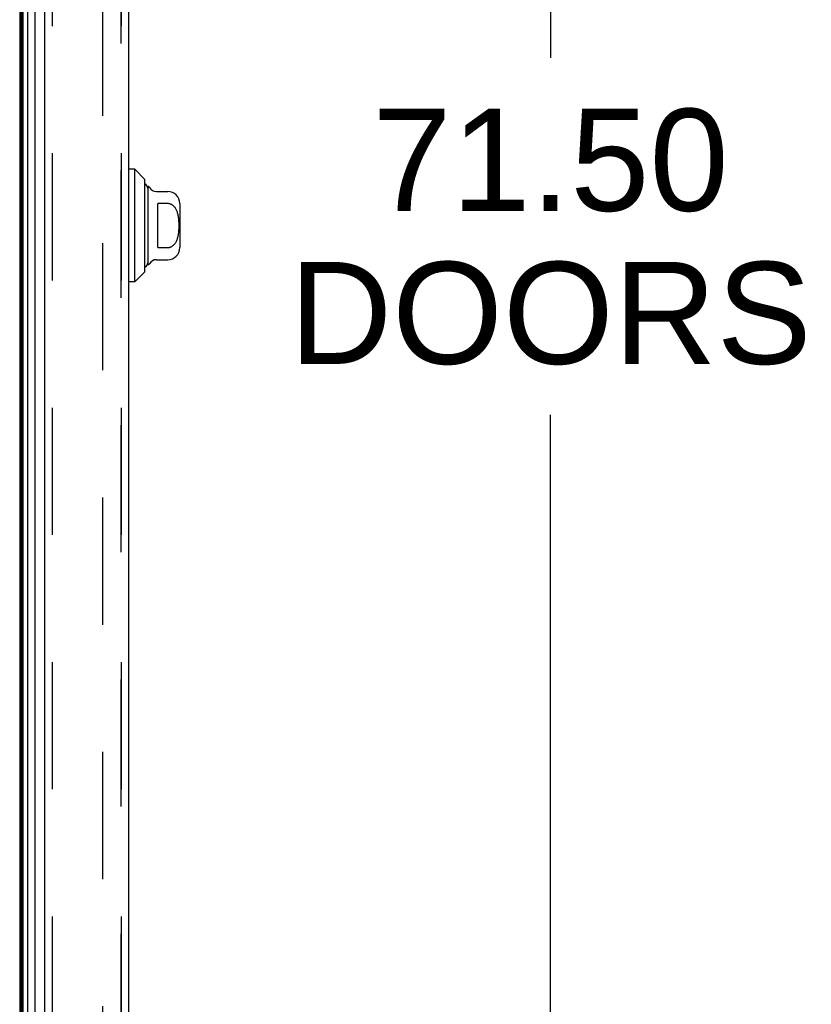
# Model space of a CAD drawing. Header units: inches. Extents: x 0 to 227, y 0 to 147.
# Tile 20 of 256: x 23 to 31, y 65 to 74. Entities that reach past the tile are written whole.
import ezdxf

# ---------------------------------------------------------------- set-up
doc = ezdxf.new("R2010")
doc.units = ezdxf.units.IN
doc.header["$LTSCALE"] = 12.466667
doc.header["$MEASUREMENT"] = 0
doc.linetypes.add('HIDDEN', pattern=[0.2, 0.1, -0.1])
doc.layers.get('0').update_dxf_attribs({"linetype": 'CONTINUOUS'})
for name, color, linetype in [('DEFAULT_2', 8, 'HIDDEN'), ('DIMENSIONS', 7, 'CONTINUOUS'), ('LEFTHAND_DOOR_ASSEMBLY', 7, 'CONTINUOUS'), ('RIGHTHAND_DOOR_ASSEMBLY', 7, 'CONTINUOUS')]:
    doc.layers.add(name, color=color, linetype=linetype)
doc.styles.get("Standard").update_dxf_attribs({"font": 'arial.ttf'})
doc.dimstyles.new('DIMSTYLE_1', dxfattribs={"dimtxt": 1, "dimasz": 1.333333, "dimexe": 0.09, "dimexo": 0.07, "dimgap": 0.0375, "dimtad": 0, "dimtih": 1, "dimtoh": 1, "dimzin": 4, "dimdsep": 46, "dimtxsty": 'Standard', "dimblk": '_FILLED', "dimblk1": '_FILLED', "dimblk2": '_FILLED', "dimcen": 0.09, "dimadec": 3, "dimazin": 1, "dimtfac": 1, "dimtdec": 3, "dimtofl": 0, "dimtmove": 0, "dimatfit": 3, "dimldrblk": '_FILLED', "dimfxl": 0, "dimtolj": 1, "dimtzin": 4, "dimarcsym": 0})

# ---------------------------------------------------------------- blocks, each defined once
blk = doc.blocks.new('_FILLED')
at = {"color": 0, "linetype": 'ByBlock'}
blk.add_solid([(0, 0), (-1, 0.2), (-1, -0.2)], dxfattribs=at)
blk = doc.blocks.new('*D8')
at = {"layer": 'DIMENSIONS', "color": 2, "linetype": 'Continuous'}
for p, q in [((24.8583, 107.9093), (29.3949, 107.9093)), ((28.1949, 107.9093), (28.1949, 73.8035)), ((28.1949, 36.4093), (28.1949, 70.3035)), ((24.8583, 36.4093), (29.3949, 36.4093))]:
    blk.add_line(p, q, dxfattribs=at)
at = {"layer": 'DIMENSIONS', "color": 2, "linetype": 'Continuous', "xscale": 1.3333333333, "yscale": 1.3333333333, "zscale": 1.3333333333}
for p, rotation in [((28.1949, 107.9093), 90), ((28.1949, 36.4093), 270)]:
    blk.add_blockref('_FILLED', p, dxfattribs=dict(at, rotation=rotation))
at = {"layer": 'DIMENSIONS', "color": 2, "linetype": 'Continuous', "insert": (28.1949, 73.3035), "char_height": 1, "width": 5.115242, "attachment_point": 2, "line_spacing_factor": 0.9}
blk.add_mtext('71.50\\PDOORS', dxfattribs=at)

msp = doc.modelspace()

# ---------------------------------------------------------------- linework, layer by layer
at = {"color": 3, "linetype": 'Continuous'}
msp.add_line((22.99, 108.0553), (22.99, 36.2633), dxfattribs=at)
at = {"layer": 'DEFAULT_2', "color": 8, "linetype": 'HIDDEN'}
msp.add_line((23.8025, 106.8937), (23.8025, 37.4249), dxfattribs=at)
at = {"layer": 'LEFTHAND_DOOR_ASSEMBLY', "color": 7, "linetype": 'Continuous'}
for p, q in [((23.0019, 36.512), (23.0019, 107.8066)), ((23.0107, 36.5096), (23.0107, 107.809)), ((23.0243, 36.5029), (23.0243, 107.8157)), ((23.0677, 107.8247), (23.0677, 36.4939)), ((23.1429, 36.5223), (23.1429, 107.7963)), ((24.1191, 72.7105), (24.06, 72.7105)), ((24.2175, 72.6121), (24.1191, 72.7105)), ((24.1191, 71.6081), (24.1191, 72.7105)), ((24.2175, 71.7065), (24.2175, 72.6121)), ((24.245, 72.5432), (24.245, 71.7754)), ((24.3303, 72.4939), (24.4419, 72.4939)), ((24.4419, 72.3749), (24.3435, 72.3749)), ((24.3435, 71.9437), (24.3435, 72.3749)), ((24.56, 72.3758), (24.56, 71.9428)), ((24.3435, 71.9437), (24.4419, 71.9437)), ((24.3303, 71.8247), (24.4419, 71.8247)), ((24.2175, 71.7065), (24.1191, 71.6081)), ((24.1191, 71.6081), (24.06, 71.6081))]:
    msp.add_line(p, q, dxfattribs=at)
at = {"layer": 'LEFTHAND_DOOR_ASSEMBLY', "color": 3, "linetype": 'Continuous'}
for p, q in [((23.235, 36.5443), (23.235, 107.7743)), ((24.06, 36.5443), (24.06, 107.7743))]:
    msp.add_line(p, q, dxfattribs=at)
at = {"layer": 'LEFTHAND_DOOR_ASSEMBLY', "color": 8, "linetype": 'HIDDEN'}
for p, q in [((23.31, 107.7743), (23.31, 36.5443)), ((23.985, 36.5443), (23.985, 107.7743))]:
    msp.add_line(p, q, dxfattribs=at)
at = {"layer": 'LEFTHAND_DOOR_ASSEMBLY', "color": 7, "linetype": 'Continuous'}
msp.add_lwpolyline([(24.4419, 71.9437), (24.4462, 71.9438), (24.4506, 71.9442), (24.4549, 71.9448), (24.4592, 71.9457), (24.4636, 71.9468), (24.4679, 71.9482), (24.4722, 71.9498), (24.4764, 71.9518), (24.4807, 71.954), (24.4849, 71.9565), (24.4891, 71.9593), (24.4932, 71.9624), (24.4973, 71.9658), (24.5014, 71.9696), (24.5054, 71.9737), (24.5093, 71.9782), (24.5132, 71.9831), (24.517, 71.9884), (24.5206, 71.9942), (24.5242, 72.0003), (24.5276, 72.0069), (24.5308, 72.0139), (24.5337, 72.0212), (24.5365, 72.0288), (24.539, 72.0367), (24.5413, 72.0449), (24.5434, 72.0533), (24.5452, 72.062), (24.5468, 72.0709), (24.5482, 72.08), (24.5495, 72.0894), (24.5505, 72.0989), (24.5514, 72.1086), (24.5521, 72.1185), (24.5526, 72.1286), (24.5529, 72.1387), (24.5532, 72.1489), (24.5532, 72.1591), (24.5532, 72.1694), (24.553, 72.1795), (24.5526, 72.1897), (24.5521, 72.1997), (24.5514, 72.2096), (24.5505, 72.2193), (24.5495, 72.2289), (24.5483, 72.2382), (24.5469, 72.2474), (24.5453, 72.2563), (24.5434, 72.2649), (24.5414, 72.2733), (24.5391, 72.2815), (24.5366, 72.2895), (24.5338, 72.2971), (24.5308, 72.3045), (24.5276, 72.3115), (24.5242, 72.3182), (24.5207, 72.3244), (24.517, 72.3301), (24.5132, 72.3355), (24.5093, 72.3404), (24.5054, 72.3449), (24.5014, 72.349), (24.4973, 72.3528), (24.4932, 72.3562), (24.4891, 72.3593), (24.4849, 72.3621), (24.4807, 72.3646), (24.4764, 72.3668), (24.4722, 72.3688), (24.4679, 72.3704), (24.4636, 72.3718), (24.4592, 72.3729), (24.4549, 72.3738), (24.4506, 72.3744), (24.4462, 72.3748), (24.4419, 72.3749)], dxfattribs=at)
for centre, radius, start, end in [((24.1958, 72.5235), 0.0492, 0, 63.88511), ((24.2451, 72.5235), 0.0197, 30, 90.11459), ((24.3303, 72.5727), 0.0787, 210, 270), ((24.4419, 72.3758), 0.1181, 0, 90), ((24.4419, 71.9428), 0.1181, 270, 360), ((24.3303, 71.7459), 0.0787, 90, 150), ((24.1958, 71.7951), 0.0492, 296.11489, 360), ((24.2451, 71.7951), 0.0197, 269.88541, 330)]:
    msp.add_arc(centre, radius, start, end, dxfattribs=at)
at = {"layer": 'RIGHTHAND_DOOR_ASSEMBLY', "color": 8, "linetype": 'HIDDEN'}
for p, q in [((23.31, 107.7743), (23.31, 36.5443)), ((23.985, 107.7743), (23.985, 36.5443))]:
    msp.add_line(p, q, dxfattribs=at)

# ---------------------------------------------------------------- dimensions: what is measured, and where the dimension line sits
at = {"layer": 'DIMENSIONS', "color": 2, "linetype": 'Continuous'}
dim = msp.add_linear_dim(base=(28.1949, 36.4093), p1=(24.7883, 107.9093), p2=(24.7883, 36.4093), angle=270, text='<>\\PDOORS', dimstyle='DIMSTYLE_1', dxfattribs=at)
dim.commit()
dim.dimension.update_dxf_attribs({"geometry": '*D8', "text_midpoint": (28.1949, 72.0535), "dimtype": 160})

doc.saveas('drawing.dxf')
